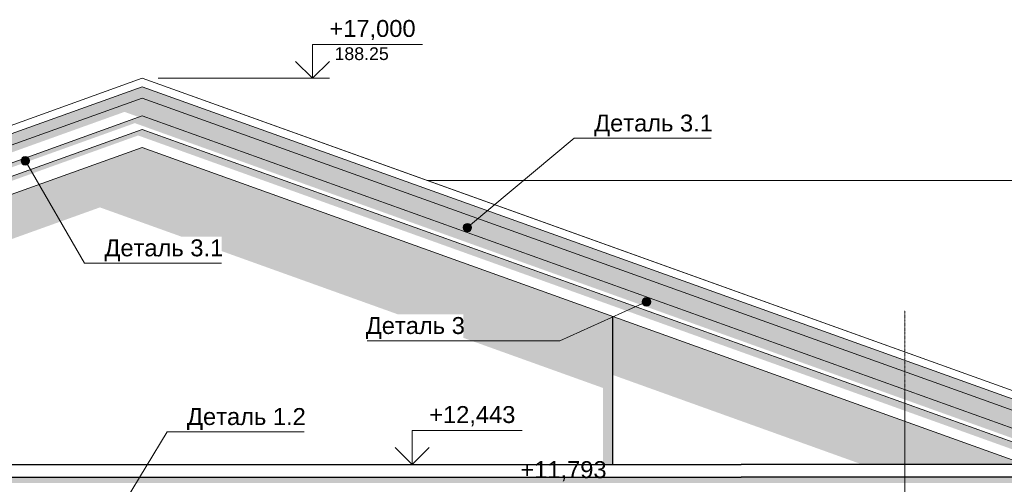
# Model space of a CAD drawing. Header units: millimetres. Extents: x -95523 to 190468, y -7401 to 17692.
# Tile 47 of 139: x -33514 to -21893, y 12207 to 17692. Entities that reach past the tile are written whole.
import ezdxf

# ---------------------------------------------------------------- set-up
doc = ezdxf.new("R2010")
doc.units = ezdxf.units.MM
doc.header["$MEASUREMENT"] = 0
doc.set_wipeout_variables(frame=1)
doc.linetypes.add('Wipeout_Contour', pattern=[1000, 0, -1000])
doc.linetypes.add('Штрих-Штриховая', pattern=[10.936111, 5.291667, -2.116667, 1.411111, -2.116667])
for name, color, linetype, lineweight in [('Р_Фасад в осях 1-24_2_1 Молдинги_Ном._пера__1', 7, 'Continuous', 15), ('Р_Фасад в осях 1-24_2_1 Молдинги_Ном._пера__2', 8, 'Continuous', 15), ('Р_Фасад в осях 1-24_2_1 Молдинги_Ном._пера__21', 7, 'Continuous', 30), ('Р_Фасад в осях 1-24_2_1_Кровля (плоская)_Ном._пера__1', 7, 'Continuous', 15), ('Р_Фасад в осях 1-24_2_1_Кровля (плоская)_Ном._пера__7', 7, 'Continuous', 15), ('Р_Фасад в осях 1-24_2_1_ОСИ ФАСАДА_Ном._пера__2', 8, 'Continuous', 15), ('Р_Фасад в осях 1-24_2_Аннотация - Выносная Надпись.Фасад фрагмент_Ном._пера__1', 7, 'Continuous', 15), ('Р_Фасад в осях 1-24_2_Конструктив - Стены Несущие_Ном._пера__2', 8, 'Continuous', 15), ('Р_Фасад в осях 1-24_2_Конструктив - Стены Несущие_Ном._пера__21', 7, 'Continuous', 30), ('Р_Фасад в осях 1-24_2_Новый_Конструктив - Стены Несущие_Ном._пера__2', 8, 'Continuous', 15), ('Р_Фасад в осях 1-24_2_Размер - Отметка Уровня_Ном._пера__120', 7, 'Continuous', 5), ('Р_Фасад в осях 1-24_2_Элемент Модели - Оси_Ном._пера__2', 8, 'Continuous', 15)]:
    doc.layers.add(name, color=color, linetype=linetype, lineweight=lineweight)
doc.layers.add('Р_Фасад в осях 1-24_2_Аннотация - Выносная Надпись.Фасад фрагмент', color=7, linetype='Continuous')
doc.styles.add('СГЕНЕРИР_СТИЛЬ_1', font='arial.ttf')

msp = doc.modelspace()

# ---------------------------------------------------------------- hatches: boundary and pattern name
at = {"layer": 'Р_Фасад в осях 1-24_2_1 Молдинги_Ном._пера__2', "linetype": 'Continuous', "lineweight": 0, "true_color": 0x3f3f3f}
for points in [[(-44295.9, 12442.5), (-44111.2, 12442.5), (-32067.2, 16766.8), (-32067.2, 16900.2), (-44295.9, 12509.7)], [(-32067.2, 16927.2), (-32067.2, 16767.2), (-20022, 12442.5), (-19837.3, 12442.5), (-19837.3, 12509.2), (-32067.2, 16900.2)], [(-44111.2, 12442.5), (-43865.7, 12442.5), (-32277.1, 16603.3), (-32104.9, 16541.4), (-32067.2, 16554.9), (-32067.2, 16766.8)], [(-32067.2, 16767.2), (-32067.2, 16555.3), (-20612, 12442.5), (-20022, 12442.5)], [(-32067.2, 16554.9), (-43521.2, 12442.5), (-43374.3, 12442.5), (-32154.9, 16470.7), (-32067.2, 16439.2)], [(-20612, 12442.5), (-32067.2, 16555.3), (-32067.2, 16439.2), (-20935.6, 12442.5)], [(-32067.2, 16395.6), (-43077.3, 12442.5), (-42930.4, 12442.5), (-32117.2, 16324.8), (-32067.2, 16307.3)], [(-32067.2, 16396), (-32067.2, 16307.3), (-21302.8, 12442.5), (-21055.9, 12442.5)], [(-24997.6, 12292.5), (-39137.1, 12292.5), (-39137.1, 12221.8), (-24997.6, 12221.8)], [(-24997.6, 12221.8), (-19987.3, 12221.8), (-19987.3, 12292.5), (-24997.6, 12292.5)]]:
    msp.add_hatch(color=250, dxfattribs=at).paths.add_polyline_path(points)
at = {"layer": 'Р_Фасад в осях 1-24_2_Аннотация - Выносная Надпись.Фасад фрагмент', "linetype": 'Continuous', "lineweight": 0, "true_color": 0x000000}
for points in [[(-33498.6, 16024.8), (-33494.8, 16005.7), (-33484, 15989.4), (-33467.8, 15978.6), (-33448.6, 15974.8), (-33429.5, 15978.6), (-33413.3, 15989.4), (-33402.4, 16005.7), (-33398.6, 16024.8), (-33402.4, 16043.9), (-33413.3, 16060.1), (-33429.5, 16071), (-33448.6, 16074.8), (-33467.8, 16071), (-33484, 16060.1), (-33494.8, 16043.9)], [(-28280.4, 15237.5), (-28276.6, 15218.4), (-28265.8, 15202.2), (-28249.5, 15191.3), (-28230.4, 15187.5), (-28211.3, 15191.3), (-28195, 15202.2), (-28184.2, 15218.4), (-28180.4, 15237.5), (-28184.2, 15256.7), (-28195, 15272.9), (-28211.3, 15283.7), (-28230.4, 15287.5), (-28249.5, 15283.7), (-28265.8, 15272.9), (-28276.6, 15256.7)], [(-26166.2, 14361.6), (-26162.4, 14342.5), (-26151.6, 14326.3), (-26135.4, 14315.4), (-26116.2, 14311.6), (-26097.1, 14315.4), (-26080.9, 14326.3), (-26070, 14342.5), (-26066.2, 14361.6), (-26070, 14380.8), (-26080.9, 14397), (-26097.1, 14407.8), (-26116.2, 14411.6), (-26135.4, 14407.8), (-26151.6, 14397), (-26162.4, 14380.8)]]:
    msp.add_hatch(color=18, dxfattribs=at).paths.add_polyline_path(points)
at = {"layer": 'Р_Фасад в осях 1-24_2_Конструктив - Стены Несущие_Ном._пера__2', "linetype": 'Continuous', "lineweight": 0, "true_color": 0x3f3f3f}
for points in [[(-37617.1, 13662.9), (-32567.2, 15475.9), (-26627.6, 13343.8), (-26627.6, 12442.5), (-26517.6, 12442.5), (-26517.6, 14191), (-32067.2, 16183.5), (-37617.1, 14190.4)], [(-26517.6, 14191), (-26517.6, 13499.4), (-23573.9, 12442.5), (-22577.2, 12442.5), (-22577.2, 12776.2)]]:
    msp.add_hatch(color=250, dxfattribs=at).paths.add_polyline_path(points)
at = {"layer": 'Р_Фасад в осях 1-24_2_Новый_Конструктив - Стены Несущие_Ном._пера__2', "linetype": 'Continuous', "lineweight": 0, "true_color": 0x3f3f3f}
msp.add_hatch(color=250, dxfattribs=at).paths.add_polyline_path([(-22577.2, 12442.5), (-21647.7, 12442.5), (-22577.2, 12776.2)])

# ---------------------------------------------------------------- linework, layer by layer
at = {"layer": 'Р_Фасад в осях 1-24_2_1 Молдинги_Ном._пера__1', "color": 7, "linetype": 'Continuous', "lineweight": 15}
for p, q in [((-44111.2, 12442.5), (-32067.2, 16766.8)), ((-20022, 12442.5), (-32067.2, 16767.2)), ((-32067.2, 16766.8), (-32067.2, 16766.8)), ((-43521.2, 12442.5), (-32067.2, 16554.9)), ((-32067.2, 16555.3), (-32067.2, 16554.9)), ((-20612, 12442.5), (-32067.2, 16555.3)), ((-43077.3, 12442.5), (-32067.2, 16395.6)), ((-32067.2, 16396), (-32067.2, 16395.6)), ((-21055.9, 12442.5), (-32067.2, 16396)), ((-42485.5, 12442.5), (-32067.2, 16183.1)), ((-32067.2, 16183.5), (-32067.2, 16183.1)), ((-21647.7, 12442.5), (-32067.2, 16183.5))]:
    msp.add_line(p, q, dxfattribs=at)
at = {"layer": 'Р_Фасад в осях 1-24_2_1 Молдинги_Ном._пера__21', "color": 7, "linetype": 'Continuous', "lineweight": 30}
for p, q in [((-39137.1, 12442.5), (-24997.6, 12442.5)), ((-19987.3, 12442.5), (-24997.6, 12442.5)), ((-39137.1, 12292.5), (-24997.6, 12292.5)), ((-19987.3, 12292.5), (-24997.6, 12292.5))]:
    msp.add_line(p, q, dxfattribs=at)
at = {"layer": 'Р_Фасад в осях 1-24_2_1_Кровля (плоская)_Ном._пера__1', "color": 7, "linetype": 'Continuous', "lineweight": 15}
for p, q in [((-44597.4, 12501.2), (-32067.2, 17000)), ((-32067.2, 17000.1), (-35432.4, 15791.8)), ((-32067.2, 17000), (-19536.9, 12501.2)), ((-28701.9, 15791.8), (-32067.2, 17000)), ((-32067.2, 16900.2), (-44597.4, 12401.4)), ((-19536.9, 12401.4), (-32067.2, 16900.2))]:
    msp.add_line(p, q, dxfattribs=at)
at = {"layer": 'Р_Фасад в осях 1-24_2_1_Кровля (плоская)_Ном._пера__7', "color": 7, "linetype": 'Continuous', "lineweight": 15}
for p, q in [((-28701.9, 15791.8), (-13710.8, 15791.8)), ((-13710.8, 15791.8), (-28701.9, 15791.8)), ((-28701.9, 15791.8), (-20576.3, 12874.4))]:
    msp.add_line(p, q, dxfattribs=at)
at = {"layer": 'Р_Фасад в осях 1-24_2_1_ОСИ ФАСАДА_Ном._пера__2', "color": 8, "linetype": 'Штрих-Штриховая', "lineweight": 15}
for q in [(-23067.2, 14260.1), (-23067.2, -5200)]:
    msp.add_line((-23067.2, 13460), q, dxfattribs=at)
at = {"layer": 'Р_Фасад в осях 1-24_2_Аннотация - Выносная Надпись.Фасад фрагмент_Ном._пера__1', "color": 7, "linetype": 'Continuous', "lineweight": 15}
for p, q in [((-28192, 15269.6), (-26970.3, 16291.4)), ((-33423.6, 15981.5), (-32750.1, 14817.7)), ((-26161.8, 14341.1), (-27140.9, 13900.9)), ((-32267.8, 12007.4), (-31775.5, 12826.4))]:
    msp.add_line(p, q, dxfattribs=at)
for centre in [(-33448.6, 16024.8), (-28230.4, 15237.5), (-26116.2, 14361.6)]:
    msp.add_circle(centre, 50, dxfattribs=at)
at = {"layer": 'Р_Фасад в осях 1-24_2_Конструктив - Стены Несущие_Ном._пера__21', "color": 7, "linetype": 'Continuous', "lineweight": 30}
msp.add_line((-26517.6, 14191), (-26517.6, 12442.5), dxfattribs=at)
at = {"layer": 'Р_Фасад в осях 1-24_2_Размер - Отметка Уровня_Ном._пера__120', "color": 7, "linetype": 'Continuous', "lineweight": 5}
for p, q in [((-30058.8, 17000.1), (-30058.8, 17400.1)), ((-30058.8, 17400.1), (-28759.7, 17400.1)), ((-30058.8, 17000.1), (-30258.8, 17200)), ((-30058.8, 17000.1), (-29858.8, 17200)), ((-31879, 17000.1), (-29858.8, 17000.1)), ((-28881.1, 12442.5), (-28881.1, 12842.5)), ((-28881.1, 12842.5), (-27582, 12842.5)), ((-28881.1, 12442.5), (-29081.1, 12642.5)), ((-28881.1, 12442.5), (-28681.1, 12642.5)), ((-29581.1, 12442.5), (-28681.1, 12442.5))]:
    msp.add_line(p, q, dxfattribs=at)
at = {"layer": 'Р_Фасад в осях 1-24_2_Элемент Модели - Оси_Ном._пера__2', "color": 8, "linetype": 'Штрих-Штриховая', "lineweight": 15}
for p, q in [((-23067.2, 13060.1), (-23067.2, 13260.1)), ((-23067.2, 12518.8), (-23067.2, 13260.1)), ((-23067.2, 13060.1), (-23067.2, -7401.4)), ((-23067.2, 12518.8), (-23067.2, -7258.7))]:
    msp.add_line(p, q, dxfattribs=at)

# ---------------------------------------------------------------- texts
at = {"layer": 'Р_Фасад в осях 1-24_2_Размер - Отметка Уровня_Ном._пера__120', "color": 7, "linetype": 'Continuous', "lineweight": 5, "attachment_point": 7, "style": 'СГЕНЕРИР_СТИЛЬ_1'}
for s, insert, char_height in [('\\A1;+17,000{\\H0.66x;\\S^  ;}', (-29858.8, 17429.8), 200), ('\\A1;188.25', (-29798.8, 17213.3), 150), ('\\A1;+12,443{\\H0.66x;\\S^  ;}', (-28681.1, 12872.2), 200), ('\\A1;+11,793{\\H0.66x;\\S^  ;}', (-27605, 12222.2), 200)]:
    msp.add_mtext(s, dxfattribs=dict(at, insert=insert, char_height=char_height))

# ---------------------------------------------------------------- next in the draw order: wipeouts: each hides what was drawn before it
at = {"color": 254, "linetype": 'Wipeout_Contour', "lineweight": 0, "ltscale": 123187.098819}
msp.add_wipeout([(-26715.7, 16291.4), (-25351, 16291.4), (-25351, 16605.7), (-26715.7, 16605.7)], dxfattribs=at).dxf.layer = 'Р_Фасад в осях 1-24_2_Аннотация - Выносная Надпись.Фасад фрагмент'
at = {"color": 254, "linetype": 'Wipeout_Contour', "lineweight": 0, "ltscale": 140651.636326}
msp.add_wipeout([(-32495.6, 14817.7), (-31130.8, 14817.7), (-31130.8, 15132), (-32495.6, 15132)], dxfattribs=at).dxf.layer = 'Р_Фасад в осях 1-24_2_Аннотация - Выносная Надпись.Фасад фрагмент'
at = {"color": 254, "linetype": 'Wipeout_Contour', "lineweight": 0, "ltscale": 128358.125337}
msp.add_wipeout([(-29412.9, 13900.9), (-28276.9, 13900.9), (-28276.9, 14215.2), (-29412.9, 14215.2)], dxfattribs=at).dxf.layer = 'Р_Фасад в осях 1-24_2_Аннотация - Выносная Надпись.Фасад фрагмент'
at = {"color": 254, "linetype": 'Wipeout_Contour', "lineweight": 0, "ltscale": 133846.911235}
msp.add_wipeout([(-31521, 12826.4), (-30156.3, 12826.4), (-30156.3, 13140.7), (-31521, 13140.7)], dxfattribs=at).dxf.layer = 'Р_Фасад в осях 1-24_2_Аннотация - Выносная Надпись.Фасад фрагмент'

# ---------------------------------------------------------------- next in the draw order: linework, layer by layer
at = {"layer": 'Р_Фасад в осях 1-24_2_Аннотация - Выносная Надпись.Фасад фрагмент_Ном._пера__1', "color": 7, "linetype": 'Continuous', "lineweight": 15}
for p, q in [((-26970.3, 16291.4), (-26715.7, 16291.4)), ((-26715.7, 16291.4), (-25351, 16291.4)), ((-32750.1, 14817.7), (-32495.6, 14817.7)), ((-32495.6, 14817.7), (-31130.8, 14817.7)), ((-28276.9, 13900.9), (-29412.9, 13900.9)), ((-27140.9, 13900.9), (-28276.9, 13900.9)), ((-31775.5, 12826.4), (-31521, 12826.4)), ((-31521, 12826.4), (-30156.3, 12826.4))]:
    msp.add_line(p, q, dxfattribs=at)

# ---------------------------------------------------------------- next in the draw order: texts
at = {"layer": 'Р_Фасад в осях 1-24_2_Аннотация - Выносная Надпись.Фасад фрагмент_Ном._пера__1', "color": 7, "linetype": 'Continuous', "lineweight": 15, "char_height": 200, "attachment_point": 8, "style": 'СГЕНЕРИР_СТИЛЬ_1'}
for s, insert in [('\\A1;Деталь 3.1', (-26033.4, 16314.1)), ('\\A1;Деталь 3.1', (-31813.2, 14840.5)), ('\\A1;Деталь 3', (-28844.9, 13923.6)), ('\\A1;Деталь 1.2', (-30838.7, 12849.2))]:
    msp.add_mtext(s, dxfattribs=dict(at, insert=insert))

doc.saveas('drawing.dxf')
